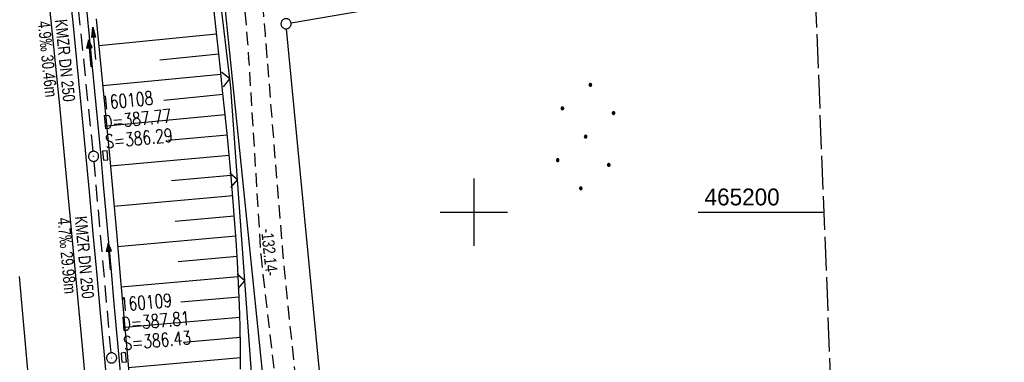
# Model space of a CAD drawing. Extents: x 511155 to 511479, y 464515 to 465450.
# Tile 35 of 41: x 511333 to 511479, y 465178 to 465229. Entities that reach past the tile are written whole.
import ezdxf

# ---------------------------------------------------------------- set-up
doc = ezdxf.new("R2010")
doc.units = 0
doc.header["$LTSCALE"] = 10
doc.header["$MEASUREMENT"] = 0
for name, pattern in [('AUSGEZOGEN', [0]), ('LT00', [0]), ('LT11', [0.3, 0.2, -0.1]), ('LT14', [0.6, 0.5, -0.1]), ('STRICHLINIE2', [0.375, 0.25, -0.125])]:
    doc.linetypes.add(name, pattern=pattern)
doc.layers.get('0').update_dxf_attribs({"linetype": 'LT00'})
for name, color, linetype in [('--EK_FBR', 1, 'LT00'), ('--EK_Halt-Pfeil', 4, 'LT00'), ('--EK_Haltung', 7, 'STRICHLINIE2'), ('--EK_Haltung-Text', 140, 'LT00'), ('--EK_Schacht-Text', 5, 'LT00'), ('--EL_DFK_AB_L', 21, 'LT00'), ('--EL_Halt-Pfeil', 4, 'LT00'), ('--EL_Haltung', 182, 'STRICHLINIE2'), ('--EL_Haltung-Text', 182, 'LT00'), ('ABSTAND', 8, 'LT00'), ('DFK_AB_L', 21, 'LT00'), ('DFK_GZPKT', 250, 'LT00'), ('DFK_KATASTER', 250, 'LT00'), ('DFK_NUTZUNG', 250, 'LT00'), ('PFEIL', 140, 'AUSGEZOGEN'), ('V103_AFBR_BAB', 250, 'LT00'), ('V103_BOESCH', 250, 'LT00'), ('V103_BOSCHUNG', 250, 'LT00'), ('V103_FELDWEG', 250, 'LT11'), ('V103_GRABEN', 250, 'LT00'), ('V103_KA_PRUF', 182, 'LT00'), ('V103_LD_MARK', 250, 'LT00'), ('V103_RASTER', 250, 'LT00'), ('V103_SINKK', 182, 'LT00'), ('V103_ZAUN', 40, 'LT00')]:
    doc.layers.add(name, color=color, linetype=linetype)
doc.layers.add('-BLATT_103-RAND', color=7, linetype='LT14', plot=False)
doc.styles.add('Haltungsbeschriftung', font='ARIAL.TTF', dxfattribs={"width": 0.75})
doc.styles.add('schachtbeschriftung', font='romans.shx', dxfattribs={"width": 0.75, "height": 2})
doc.styles.get("Standard").update_dxf_attribs({"font": 'ARIAL.TTF'})

# ---------------------------------------------------------------- blocks, each defined once
blk = doc.blocks.new('SYMB7010')
at = {"color": 0, "linetype": 'ByBlock'}
for points in [[(-0.031408, 0.499213), (-0.093728, 0.49134), (-0.15457, 0.475719), (-0.212975, 0.452595), (-0.268021, 0.422333), (-0.31884, 0.385411), (-0.36463, 0.342411), (-0.40467, 0.29401), (-0.438329, 0.240973), (-0.465074, 0.184136), (-0.484486, 0.124395), (-0.496256, 0.062692), (-0.5002, 0)], [(-0.5002, 0), (-0.496256, -0.062692), (-0.484486, -0.124395), (-0.465075, -0.184136), (-0.438329, -0.240973), (-0.404671, -0.29401), (-0.36463, -0.342411), (-0.31884, -0.385411), (-0.268021, -0.422333), (-0.212975, -0.452595), (-0.154571, -0.475719), (-0.093728, -0.49134), (-0.031408, -0.499213), (0.031408, -0.499213)], [(0.5002, 0), (0.496256, 0.062692), (0.484485, 0.124395), (0.465074, 0.184136), (0.438329, 0.240973), (0.40467, 0.29401), (0.36463, 0.342411), (0.31884, 0.385411), (0.268021, 0.422333), (0.212975, 0.452595), (0.15457, 0.475719), (0.093728, 0.49134), (0.031408, 0.499213), (-0.031408, 0.499213)], [(0.031408, -0.499213), (0.093728, -0.491341), (0.15457, -0.475719), (0.212975, -0.452595), (0.268021, -0.422333), (0.31884, -0.385411), (0.36463, -0.342411), (0.404671, -0.294011), (0.438329, -0.240974), (0.465075, -0.184136), (0.484486, -0.124395), (0.496256, -0.062692), (0.500201, 0)]]:
    blk.add_lwpolyline(points, dxfattribs=at)
blk = doc.blocks.new('Ackerland7')
at = {"layer": 'DFK_NUTZUNG', "color": 0, "linetype": 'ByBlock'}
for p, q in [((-4, 3.93), (-4, 3.67)), ((-3.95, 3.63), (-3.95, 3.97)), ((-3.9, 3.99), (-3.9, 3.61)), ((-3.85, 3.6), (-3.85, 4)), ((-3.8, 3.99), (-3.8, 3.61)), ((-3.75, 3.63), (-3.75, 3.97)), ((-3.7, 3.93), (-3.7, 3.67)), ((-3.65, 3.8), (-3.65, 3.8)), ((3.7, 3.93), (3.7, 3.67)), ((3.75, 3.63), (3.75, 3.97)), ((3.8, 3.99), (3.8, 3.61)), ((3.85, 3.6), (3.85, 4)), ((3.9, 3.99), (3.9, 3.61)), ((3.95, 3.63), (3.95, 3.97)), ((4, 3.93), (4, 3.67)), ((4.05, 3.8), (4.05, 3.8)), ((-7.85, 0.13), (-7.85, -0.13)), ((-7.8, -0.17), (-7.8, 0.17)), ((-7.75, 0.19), (-7.75, -0.19)), ((-7.7, -0.2), (-7.7, 0.2)), ((-7.65, 0.19), (-7.65, -0.19)), ((-7.6, -0.17), (-7.6, 0.17)), ((-7.55, 0.13), (-7.55, -0.13)), ((-7.5, 0), (-7.5, 0)), ((-0.15, 0.13), (-0.15, -0.13)), ((-0.1, -0.17), (-0.1, 0.17)), ((-0.05, 0.19), (-0.05, -0.19)), ((0, -0.2), (0, 0.2)), ((0.05, 0.19), (0.05, -0.19)), ((0.1, -0.17), (0.1, 0.17)), ((0.15, 0.13), (0.15, -0.13)), ((0.2, 0), (0.2, 0)), ((7.55, 0.13), (7.55, -0.13)), ((7.6, -0.17), (7.6, 0.17)), ((7.65, 0.19), (7.65, -0.19)), ((7.7, -0.2), (7.7, 0.2)), ((7.75, 0.19), (7.75, -0.19)), ((7.8, -0.17), (7.8, 0.17)), ((7.85, 0.13), (7.85, -0.13)), ((7.9, 0), (7.9, 0)), ((-4, -3.67), (-4, -3.93)), ((-3.95, -3.97), (-3.95, -3.63)), ((-3.9, -3.61), (-3.9, -3.99)), ((-3.85, -4), (-3.85, -3.6)), ((-3.8, -3.61), (-3.8, -3.99)), ((-3.75, -3.97), (-3.75, -3.63)), ((-3.7, -3.67), (-3.7, -3.93)), ((-3.65, -3.8), (-3.65, -3.8)), ((3.7, -3.67), (3.7, -3.93)), ((3.75, -3.97), (3.75, -3.63)), ((3.8, -3.61), (3.8, -3.99)), ((3.85, -4), (3.85, -3.6)), ((3.9, -3.61), (3.9, -3.99)), ((3.95, -3.97), (3.95, -3.63)), ((4, -3.67), (4, -3.93)), ((4.05, -3.8), (4.05, -3.8))]:
    blk.add_line(p, q, dxfattribs=at)
for points in [[(-3.65, 3.8), (-3.67, 3.89), (-3.73, 3.96), (-3.81, 3.99), (-3.89, 3.99), (-3.97, 3.96), (-4.03, 3.89), (-4.05, 3.8), (-4.03, 3.71), (-3.97, 3.64), (-3.89, 3.6), (-3.81, 3.6), (-3.73, 3.64), (-3.67, 3.71), (-3.65, 3.8)], [(4.05, 3.8), (4.03, 3.89), (3.97, 3.96), (3.89, 3.99), (3.81, 3.99), (3.73, 3.96), (3.67, 3.89), (3.65, 3.8), (3.67, 3.71), (3.73, 3.64), (3.81, 3.61), (3.89, 3.61), (3.97, 3.64), (4.03, 3.71), (4.05, 3.8)], [(-7.5, 0), (-7.52, 0.09), (-7.58, 0.16), (-7.66, 0.19), (-7.74, 0.19), (-7.82, 0.16), (-7.88, 0.09), (-7.9, 0)], [(0.2, 0), (0.18, 0.09), (0.12, 0.16), (0.04, 0.19), (-0.04, 0.19), (-0.12, 0.16), (-0.18, 0.09), (-0.2, 0)], [(-0.2, 0), (-0.18, -0.09), (-0.12, -0.16), (-0.04, -0.19), (0.04, -0.19), (0.12, -0.16), (0.18, -0.09), (0.2, 0)], [(7.9, 0), (7.88, 0.09), (7.82, 0.16), (7.74, 0.19), (7.66, 0.19), (7.58, 0.16), (7.52, 0.09), (7.5, 0)], [(7.5, 0), (7.52, -0.09), (7.58, -0.16), (7.66, -0.19), (7.74, -0.19), (7.82, -0.16), (7.88, -0.09), (7.9, 0)], [(-7.9, 0), (-7.88, -0.09), (-7.82, -0.16), (-7.74, -0.19), (-7.66, -0.19), (-7.58, -0.16), (-7.52, -0.09), (-7.5, 0)], [(-3.65, -3.8), (-3.67, -3.71), (-3.73, -3.64), (-3.81, -3.61), (-3.89, -3.61), (-3.97, -3.64), (-4.03, -3.71), (-4.05, -3.8), (-4.03, -3.89), (-3.97, -3.96), (-3.89, -3.99), (-3.81, -3.99), (-3.73, -3.96), (-3.67, -3.89), (-3.65, -3.8)], [(4.05, -3.8), (4.03, -3.71), (3.97, -3.64), (3.89, -3.61), (3.81, -3.61), (3.73, -3.64), (3.67, -3.71), (3.65, -3.8), (3.67, -3.89), (3.73, -3.96), (3.81, -3.99), (3.89, -3.99), (3.97, -3.96), (4.03, -3.89), (4.05, -3.8)]]:
    blk.add_lwpolyline(points, dxfattribs=at)
blk = doc.blocks.new('Pfreil3')
at = {"layer": 'PFEIL'}
blk.add_hatch(color=256, dxfattribs=at).paths.add_polyline_path([(-1.55, 0.27), (-1.55, -0.27), (0, 0)])
for p, q in [((-1.55, 0), (-4.83, 0)), ((-1.55, -0.27), (-1.55, 0.27)), ((-1.55, 0.27), (0, 0)), ((0, 0), (-1.55, -0.27))]:
    blk.add_line(p, q, dxfattribs=at)
blk = doc.blocks.new('SYMB0003')
at = {"color": 0, "linetype": 'ByBlock'}
for p, q in [((-0.015712, 0), (0.010166, 0.012015)), ((0, -0.021257), (-0.015712, 0)), ((0.010166, 0.012015), (0, -0.021257))]:
    blk.add_line(p, q, dxfattribs=at)
for points in [[(-0.031395, 0.499013), (-0.093691, 0.491144), (-0.154509, 0.475528), (-0.21289, 0.452414), (-0.267913, 0.422164), (-0.318712, 0.385257), (-0.364484, 0.342274), (-0.404509, 0.293893), (-0.438154, 0.240877), (-0.464888, 0.184062), (-0.484292, 0.124345), (-0.496058, 0.062667), (-0.5, 0)], [(-0.5, 0), (-0.496058, -0.062667), (-0.484292, -0.124345), (-0.464888, -0.184062), (-0.438154, -0.240877), (-0.404509, -0.293893), (-0.364485, -0.342274), (-0.318712, -0.385257), (-0.267914, -0.422164), (-0.21289, -0.452414), (-0.154509, -0.475529), (-0.093691, -0.491144), (-0.031395, -0.499014), (0.031395, -0.499014)], [(0.5, 0), (0.496057, 0.062667), (0.484292, 0.124345), (0.464888, 0.184062), (0.438153, 0.240877), (0.404509, 0.293893), (0.364484, 0.342274), (0.318712, 0.385257), (0.267913, 0.422164), (0.21289, 0.452414), (0.154509, 0.475528), (0.093691, 0.491144), (0.031395, 0.499013), (-0.031395, 0.499013)], [(0.031395, -0.499014), (0.093691, -0.491144), (0.154509, -0.475529), (0.21289, -0.452414), (0.267914, -0.422164), (0.318712, -0.385257), (0.364485, -0.342274), (0.404509, -0.293893), (0.438154, -0.240877), (0.464889, -0.184062), (0.484292, -0.124345), (0.496058, -0.062667), (0.5, 0)]]:
    blk.add_lwpolyline(points, dxfattribs=at)
blk = doc.blocks.new('SYMB0011')
at = {"color": 0, "linetype": 'ByBlock'}
for p, q in [((0.5, 0), (-0.5, 0)), ((0, 0.5), (0, -0.5))]:
    blk.add_line(p, q, dxfattribs=at)
blk = doc.blocks.new('SYMB0024')
at = {"color": 0, "linetype": 'ByBlock'}
for p, q in [((-0.5, 0.5), (0, 0)), ((0, 0), (0.5, 0.5))]:
    blk.add_line(p, q, dxfattribs=at)
blk = doc.blocks.new('SYMB0652')
at = {"color": 0, "linetype": 'ByBlock'}
blk.add_lwpolyline([(-0.15, -0.075), (0.15, -0.075), (0.15, 0.075), (-0.15, 0.075), (-0.15, -0.075)], dxfattribs=at)
blk = doc.blocks.new('SYMB0070')
at = {"color": 0, "linetype": 'ByBlock'}
for p, q in [((-0.5, 0), (0.2, 0)), ((0.5, 0), (0.2, 0.1)), ((0.2, 0.1), (0.2, 0)), ((0.468, 0), (0.21, 0.086)), ((0.21, 0.086), (0.21, -0.086)), ((0.21, -0.086), (0.468, 0)), ((0.22, -0.072), (0.437, 0)), ((0.23, -0.058), (0.405, 0)), ((0.24, -0.045), (0.374, 0)), ((0.342, 0), (0.25, 0.031)), ((0.25, 0.031), (0.25, -0.031)), ((0.25, -0.031), (0.342, 0)), ((0.26, -0.017), (0.31, 0)), ((0.27, -0.003), (0.279, 0))]:
    blk.add_line(p, q, dxfattribs=at)
for points in [[(0.2, 0), (0.2, -0.1), (0.5, 0)], [(0.437, 0), (0.22, 0.072), (0.22, -0.072)], [(0.405, 0), (0.23, 0.058), (0.23, -0.058)], [(0.374, 0), (0.24, 0.045), (0.24, -0.045)], [(0.31, 0), (0.26, 0.017), (0.26, -0.017)], [(0.279, 0), (0.27, 0.003), (0.27, -0.003)]]:
    blk.add_lwpolyline(points, dxfattribs=at)

msp = doc.modelspace()

# ---------------------------------------------------------------- linework, layer by layer
at = {"layer": '--EK_FBR'}
for points in [[(511340.04, 465233.68), (511340.66, 465227.58), (511341.27, 465221.48), (511341.86, 465215.38), (511342.45, 465209.2), (511343.03, 465203.02), (511343.61, 465196.84), (511344.18, 465190.66), (511344.69, 465185.04), (511345.21, 465179.42), (511345.71, 465173.79)], [(511332.67, 465190.45), (511333.02, 465186.58), (511333.36, 465182.7), (511333.7, 465178.83), (511334.04, 465174.95)]]:
    msp.add_lwpolyline(points, dxfattribs=at)
at = {"layer": '--EK_Haltung'}
for p, q in [((511343.62, 465209.02), (511340.7, 465237.83)), ((511346.3, 465179.16), (511343.76, 465207.52))]:
    msp.add_line(p, q, dxfattribs=at)
at = {"layer": '--EL_DFK_AB_L'}
msp.add_line((511359.56, 465265.41), (511372.85, 465135.46), dxfattribs=at)
at = {"layer": '--EL_Haltung'}
for p, q in [((511343.62, 465209.02), (511340.7, 465237.83)), ((511346.3, 465179.16), (511343.76, 465207.52))]:
    msp.add_line(p, q, dxfattribs=at)
at = {"layer": '-BLATT_103-RAND'}
msp.add_lwpolyline([(511155.19, 465438.82), (511191.77, 464514.55), (511478.54, 464525.89), (511441.97, 465450.17), (511155.19, 465438.82)], dxfattribs=at)
at = {"layer": 'DFK_AB_L'}
msp.add_line((511359.56, 465265.41), (511372.85, 465135.46), dxfattribs=at)
at = {"layer": 'DFK_KATASTER'}
for p, q in [((511372.93, 465228.04), (511450.23, 465241.33)), ((511381.07, 465135.57), (511372.26, 465227.16))]:
    msp.add_line(p, q, dxfattribs=at)
at = {"layer": 'V103_AFBR_BAB'}
for points in [[(511340.04, 465233.68), (511340.66, 465227.58), (511341.27, 465221.48), (511341.86, 465215.38), (511342.45, 465209.2), (511343.03, 465203.02), (511343.61, 465196.84), (511344.18, 465190.66), (511344.69, 465185.04), (511345.21, 465179.42), (511345.71, 465173.79)], [(511332.67, 465190.45), (511333.02, 465186.58), (511333.36, 465182.7), (511333.7, 465178.83), (511334.04, 465174.95)]]:
    msp.add_lwpolyline(points, dxfattribs=at)
at = {"layer": 'V103_BOESCH'}
msp.add_lwpolyline([(511365.46, 465176.74), (511365.44, 465179.92), (511365.38, 465183.1), (511365.29, 465186.28), (511365.15, 465189.46), (511364.99, 465192.63), (511364.79, 465195.81), (511364.57, 465198.98), (511364.32, 465202.16), (511364.05, 465205.33), (511363.77, 465208.5), (511363.46, 465211.67), (511363.14, 465214.85), (511362.81, 465218.01), (511362.47, 465221.18), (511362.13, 465224.35), (511361.78, 465227.52), (511361.38, 465231.1)], dxfattribs=at)
at = {"layer": 'V103_BOSCHUNG'}
for p, q in [((511344.46, 465224.7), (511361.9, 465226.43)), ((511353.49, 465222.58), (511362.23, 465223.44)), ((511345.05, 465218.75), (511362.55, 465220.44)), ((511354.1, 465216.61), (511362.87, 465217.46)), ((511345.62, 465212.79), (511363.18, 465214.46)), ((511354.69, 465210.64), (511363.48, 465211.46)), ((511346.17, 465206.85), (511363.77, 465208.46)), ((511355.24, 465204.67), (511364.04, 465205.48)), ((511346.72, 465200.87), (511364.3, 465202.49)), ((511355.76, 465198.69), (511364.53, 465199.48)), ((511347.25, 465194.92), (511364.75, 465196.48)), ((511356.23, 465192.71), (511364.94, 465193.47)), ((511347.78, 465188.96), (511365.1, 465190.47)), ((511356.64, 465186.72), (511365.24, 465187.47)), ((511348.31, 465182.98), (511365.35, 465184.47)), ((511356.99, 465180.73), (511365.42, 465181.46)), ((511348.83, 465177), (511365.46, 465178.46))]:
    msp.add_line(p, q, dxfattribs=at)
at = {"layer": 'V103_FELDWEG', "flags": 128}
for points in [[(511381.21, 465122.41), (511380.72, 465122.83), (511380.26, 465123.27), (511379.81, 465123.72), (511379.4, 465124.19), (511379.05, 465124.68), (511378.75, 465125.21), (511378.56, 465125.69), (511378.41, 465126.19), (511378.3, 465126.71), (511378.21, 465127.24), (511378.15, 465127.77), (511378.09, 465128.31), (511378.04, 465128.84), (511376.96, 465139.2), (511374.63, 465165.14), (511371.72, 465194.17), (511369.41, 465222.9), (511369.13, 465226.36), (511368.86, 465229.82), (511368.6, 465233.28), (511368.33, 465236.74), (511368.06, 465240.19), (511367.78, 465243.65), (511367.5, 465247.11), (511367.21, 465250.57), (511367.01, 465252.95), (511366.79, 465255.33), (511366.56, 465257.71), (511366.32, 465260.08), (511366.06, 465262.46), (511365.78, 465264.83), (511365.48, 465267.2), (511365.1, 465269.95), (511364.68, 465272.7), (511364.23, 465275.44), (511363.75, 465278.18), (511363.25, 465280.92), (511362.73, 465283.65), (511362.19, 465286.37), (511361.63, 465289.1), (511361.06, 465291.82), (511360.47, 465294.54), (511359.88, 465297.26), (511359.28, 465299.97), (511346.45, 465357.75), (511338.58, 465404.86), (511333.45, 465442.77), (511333.07, 465445.86)], [(511330.78, 465442.56), (511335.43, 465404.54), (511343.3, 465357.21), (511356.48, 465299.43), (511357.14, 465296.52), (511357.77, 465293.6), (511358.39, 465290.67), (511358.98, 465287.74), (511359.54, 465284.81), (511360.08, 465281.86), (511360.58, 465278.92), (511361.06, 465275.97), (511361.49, 465273.01), (511361.89, 465270.05), (511362.25, 465267.09), (511362.48, 465265.02), (511362.69, 465262.95), (511362.89, 465260.88), (511363.08, 465258.81), (511363.26, 465256.74), (511363.45, 465254.67), (511363.64, 465252.6), (511363.84, 465250.53), (511364.08, 465248.22), (511364.33, 465245.91), (511364.59, 465243.59), (511364.85, 465241.28), (511365.12, 465238.97), (511365.38, 465236.66), (511365.63, 465234.35), (511365.87, 465232.03), (511366.1, 465229.72), (511366.31, 465227.4), (511366.49, 465225.08), (511366.65, 465222.76), (511368.44, 465193.76), (511371.75, 465164.92), (511373.29, 465139.01), (511373.23, 465127.92), (511373.19, 465127.33), (511373.08, 465126.75), (511372.91, 465126.17), (511372.69, 465125.61), (511372.45, 465125.06), (511372.17, 465124.46), (511371.87, 465123.88), (511371.57, 465123.3)]]:
    msp.add_lwpolyline(points, dxfattribs=at)
at = {"layer": 'V103_GRABEN'}
for points in [[(511342.53, 465231.06), (511343.29, 465223.48), (511344.03, 465215.9), (511344.75, 465208.31), (511345.14, 465204.05), (511345.53, 465199.79), (511345.91, 465195.53), (511346.29, 465191.26), (511346.67, 465187), (511347.05, 465182.74), (511347.43, 465178.48), (511347.81, 465174.18)], [(511344.07, 465228.62), (511344.58, 465223.57), (511345.07, 465218.51), (511345.55, 465213.46), (511346.03, 465208.4), (511346.58, 465202.43), (511347.12, 465196.46), (511347.65, 465190.49), (511348.17, 465184.52), (511348.7, 465178.55), (511349.22, 465172.56), (511349.73, 465166.56), (511350.24, 465160.57), (511350.74, 465154.57), (511351.24, 465148.58), (511351.64, 465143.6), (511352.05, 465138.63), (511352.44, 465133.65), (511352.84, 465128.67), (511353.16, 465124.67), (511353.26, 465123.42)]]:
    msp.add_lwpolyline(points, dxfattribs=at)
at = {"layer": 'V103_LD_MARK'}
msp.add_lwpolyline([(511354.64, 464990.06), (511354.19, 465000.8), (511353.7, 465011.54), (511353.19, 465022.27), (511352.64, 465033.01), (511351.96, 465045.52), (511351.24, 465058.02), (511350.48, 465070.53), (511349.67, 465083.03), (511348.82, 465095.53), (511347.93, 465108.02), (511347.19, 465118.03), (511346.43, 465128.03), (511345.64, 465138.03), (511344.82, 465148.03), (511343.98, 465158.03), (511343.12, 465168.02), (511342.05, 465180.09), (511340.94, 465192.16), (511339.81, 465204.22), (511338.63, 465216.28), (511337.43, 465228.34), (511336.18, 465240.4)], dxfattribs=at)
at = {"layer": 'V103_RASTER'}
for p, q in [((511400, 465205), (511400, 465195)), ((511395, 465200), (511405, 465200)), ((511433.23, 465200), (511451.87, 465200))]:
    msp.add_line(p, q, dxfattribs=at)
at = {"layer": 'V103_ZAUN'}
for p, q in [((511363.86, 465219.75), (511362.1, 465234.64)), ((511366.09, 465189.83), (511365.01, 465204.79)), ((511367.18, 465174.87), (511366.09, 465189.83))]:
    msp.add_line(p, q, dxfattribs=at)
msp.add_lwpolyline([(511365.01, 465204.79), (511364.02, 465218.43), (511363.86, 465219.75)], dxfattribs=at)

# ---------------------------------------------------------------- block references
at = {"layer": '--EK_Halt-Pfeil', "yscale": 4, "zscale": 4}
for p, xscale, rotation in [((511343.15, 465223.53), 4.000000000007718, 95.7940100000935), ((511346.03, 465193.43), 4.000000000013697, 95.10784999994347)]:
    msp.add_blockref('SYMB0070', p, dxfattribs=dict(at, xscale=xscale, rotation=rotation))
at = {"layer": '--EL_Halt-Pfeil', "yscale": 4, "zscale": 4}
for p, xscale, rotation in [((511343.15, 465223.53), 4.000000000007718, 95.7940100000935), ((511346.03, 465193.43), 4.000000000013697, 95.10784999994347)]:
    msp.add_blockref('SYMB0070', p, dxfattribs=dict(at, xscale=xscale, rotation=rotation))
at = {"layer": 'DFK_GZPKT', "xscale": 1.500000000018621, "yscale": 1.5, "zscale": 1.5, "rotation": 264.7377099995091}
msp.add_blockref('SYMB7010', (511372.19, 465227.91), dxfattribs=at)
at = {"layer": 'DFK_NUTZUNG', "rotation": 264.7376999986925}
msp.add_blockref('Ackerland7', (511416.55, 465211.19), dxfattribs=at)
at = {"layer": 'PFEIL', "rotation": 94.99999999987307}
msp.add_blockref('Pfreil3', (511343.57, 465227.42), dxfattribs=at)
at = {"layer": 'V103_FELDWEG', "xscale": 0.1000000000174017, "yscale": 0.09999999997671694, "zscale": 0.1, "rotation": 272.2661999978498}
for p in [(511369.41, 465222.9), (511366.65, 465222.76), (511368.44, 465193.76), (511371.72, 465194.17)]:
    msp.add_blockref('SYMB0011', p, dxfattribs=at)
at = {"layer": 'V103_KA_PRUF', "xscale": 1.499999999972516, "yscale": 1.5, "zscale": 1.5, "rotation": 272.266200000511}
for p in [(511343.7, 465208.27), (511346.37, 465178.41)]:
    msp.add_blockref('SYMB0003', p, dxfattribs=at)
at = {"layer": 'V103_SINKK', "yscale": 4.5, "zscale": 4.5}
for p, xscale, rotation in [((511345.43, 465208.4), 4.499999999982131, 274.5722160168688), ((511348.17, 465178.49), 4.499999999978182, 275.0087413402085)]:
    msp.add_blockref('SYMB0652', p, dxfattribs=dict(at, xscale=xscale, rotation=rotation))
at = {"layer": 'V103_ZAUN', "yscale": 2.099999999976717, "zscale": 2.1}
for p, xscale, rotation in [((511363.86, 465219.75), 2.100000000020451, 96.72954999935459), ((511365.01, 465204.79), 2.099999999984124, 94.15148999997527), ((511366.09, 465189.83), 2.099999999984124, 94.15148999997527)]:
    msp.add_blockref('SYMB0024', p, dxfattribs=dict(at, xscale=xscale, rotation=rotation))

# ---------------------------------------------------------------- texts
at = {"layer": '--EK_Haltung-Text', "style": 'Haltungsbeschriftung', "width": 0.75}
for s, rotation, p in [('4.9‰ 30.46m', -84.206, (511335.42, 465228.22)), ('KMZR DN 250', -84.206, (511337.97, 465228.48)), ('4.7‰ 29.98m', -84.8922, (511338.36, 465199.11)), ('KMZR DN 250', -84.8922, (511340.91, 465199.34))]:
    msp.add_text(s, height=1.8, rotation=rotation, dxfattribs=at).set_placement(p)
at = {"layer": '--EK_Schacht-Text', "style": 'schachtbeschriftung', "width": 0.75}
for s, rotation, p in [('160108', 5.794, (511344.93, 465215.18)), ('D=387.77', 5.794, (511345.22, 465212.31)), ('S=386.29', 5.794, (511345.52, 465209.44)), ('160109', 5.1079, (511347.68, 465185.3)), ('D=387.81', 5.1079, (511347.94, 465182.43)), ('S=386.43', 5.1079, (511348.19, 465179.56))]:
    msp.add_text(s, height=2, rotation=rotation, dxfattribs=at).set_placement(p)
at = {"layer": '--EL_Haltung-Text', "style": 'Haltungsbeschriftung', "width": 0.75}
for rotation, p in [(-84.206, (511337.97, 465228.48)), (-84.8922, (511340.91, 465199.34))]:
    msp.add_text('KMZR DN 250', height=1.8, rotation=rotation, dxfattribs=at).set_placement(p)
at = {"layer": 'ABSTAND', "width": 0.75}
msp.add_text(' -132.14-', height=1.8, rotation=-84.1561, dxfattribs=at).set_placement((511368.44, 465197.98))
at = {"layer": 'V103_RASTER', "width": 0.955}
msp.add_text(' 465200', height=2.5, rotation=-0.0005, dxfattribs=at).set_placement((511433.23, 465201))

doc.saveas('drawing.dxf')
